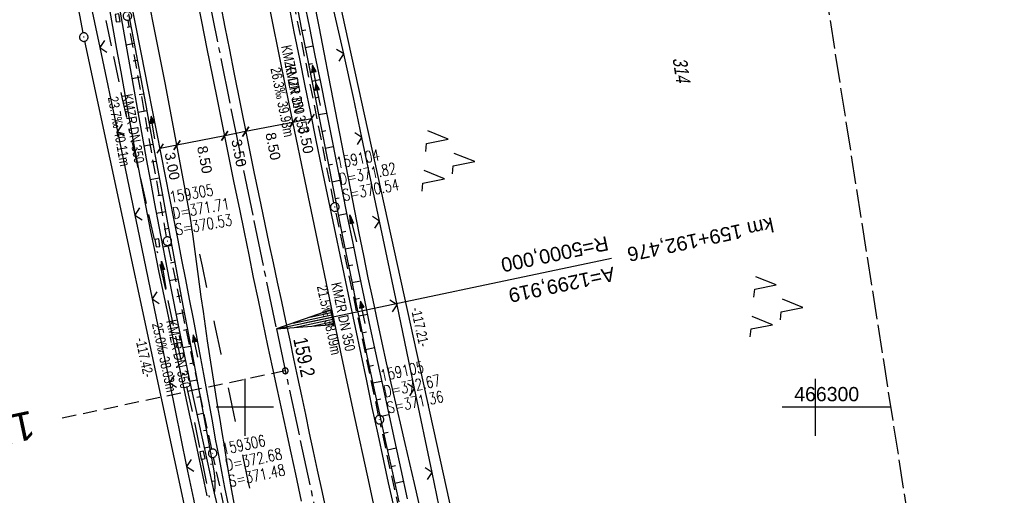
# Model space of a CAD drawing. Extents: x 510806 to 511233, y 466129 to 467087.
# Tile 7 of 35: x 511061 to 511233, y 466285 to 466368. Entities that reach past the tile are written whole.
import ezdxf
from ezdxf.enums import TextEntityAlignment as Align

# ---------------------------------------------------------------- set-up
doc = ezdxf.new("R2010")
doc.units = 0
doc.header["$LTSCALE"] = 10
doc.header["$MEASUREMENT"] = 0
for name, pattern in [('ACAD_ISO16W100', [73, 15, -6.5, 15, -6.5, 15, -7, 1, -7]), ('ACHSE', [5.5, 4, -0.5, 0.5, -0.5]), ('AUSGEZOGEN', [0]), ('LT00', [0]), ('LT02', [0.4, 0.2, -0.2]), ('LT14', [0.6, 0.5, -0.1]), ('LT17', [0.15, 0.1, -0.05]), ('STRICHLINIE2', [0.375, 0.25, -0.125])]:
    doc.linetypes.add(name, pattern=pattern)
doc.layers.get('0').update_dxf_attribs({"linetype": 'LT00'})
for name, color, linetype in [('--EK_FBR', 1, 'LT00'), ('--EK_Halt-Pfeil', 4, 'LT00'), ('--EK_Haltung', 7, 'STRICHLINIE2'), ('--EK_Haltung-Text', 140, 'LT00'), ('--EK_Schacht-Text', 5, 'LT00'), ('--EK_ST-93-1', 30, 'LT17'), ('--EL_DFK_AB_L', 21, 'LT00'), ('--EL_DFK_AB_P', 7, 'LT00'), ('--EL_Halt-Pfeil', 4, 'LT00'), ('--EL_Haltung', 182, 'STRICHLINIE2'), ('--EL_Haltung-Text', 182, 'LT00'), ('-AX-093', 35, 'ACHSE'), ('-EL-93-1', 20, 'LT00'), ('-ST-93-1', 250, 'LT00'), ('ABSTAND', 8, 'LT00'), ('BAB-KABEL', 220, 'ACAD_ISO16W100'), ('BEMAßUNG', 255, 'Continuous'), ('DFK_AB_L', 21, 'LT00'), ('DFK_AB_P', 7, 'LT00'), ('DFK_FLUR_NR', 250, 'LT00'), ('DFK_KATASTER', 250, 'LT00'), ('DFK_NUTZUNG', 250, 'LT00'), ('PFEIL', 140, 'AUSGEZOGEN'), ('V101_AFBR_BAB', 250, 'LT00'), ('V101_BOESCH', 250, 'LT00'), ('V101_BOSCHUNG', 250, 'LT00'), ('V101_GRABEN', 250, 'LT00'), ('V101_KA_PRUF', 182, 'LT00'), ('V101_LD_MARK', 250, 'LT00'), ('V101_LG_MARK', 250, 'LT02'), ('V101_RASTER', 250, 'LT00'), ('V101_SINKK', 182, 'LT00'), ('V101_ZAUN', 40, 'LT00')]:
    doc.layers.add(name, color=color, linetype=linetype)
doc.layers.add('-BLATT_101-RAND', color=7, linetype='LT14', plot=False)
doc.styles.add('Arial', font='ARIAL.TTF')
doc.styles.add('Beschrift', font='ARIAL.TTF')
doc.styles.add('Haltungsbeschriftung', font='ARIAL.TTF', dxfattribs={"width": 0.75})
doc.styles.add('schachtbeschriftung', font='romans.shx', dxfattribs={"width": 0.75, "height": 2})
doc.styles.get("Standard").update_dxf_attribs({"font": 'ARIAL.TTF'})

# ---------------------------------------------------------------- blocks, each defined once
blk = doc.blocks.new('SYMB0003')
at = {"color": 0, "linetype": 'ByBlock'}
for p, q in [((-0.015712, 0), (0.010166, 0.012015)), ((0, -0.021257), (-0.015712, 0)), ((0.010166, 0.012015), (0, -0.021257))]:
    blk.add_line(p, q, dxfattribs=at)
for points in [[(-0.031395, 0.499013), (-0.093691, 0.491144), (-0.154509, 0.475528), (-0.21289, 0.452414), (-0.267913, 0.422164), (-0.318712, 0.385257), (-0.364484, 0.342274), (-0.404509, 0.293893), (-0.438154, 0.240877), (-0.464888, 0.184062), (-0.484292, 0.124345), (-0.496058, 0.062667), (-0.5, 0)], [(-0.5, 0), (-0.496058, -0.062667), (-0.484292, -0.124345), (-0.464888, -0.184062), (-0.438154, -0.240877), (-0.404509, -0.293893), (-0.364485, -0.342274), (-0.318712, -0.385257), (-0.267914, -0.422164), (-0.21289, -0.452414), (-0.154509, -0.475529), (-0.093691, -0.491144), (-0.031395, -0.499014), (0.031395, -0.499014)], [(0.5, 0), (0.496057, 0.062667), (0.484292, 0.124345), (0.464888, 0.184062), (0.438153, 0.240877), (0.404509, 0.293893), (0.364484, 0.342274), (0.318712, 0.385257), (0.267913, 0.422164), (0.21289, 0.452414), (0.154509, 0.475528), (0.093691, 0.491144), (0.031395, 0.499013), (-0.031395, 0.499013)], [(0.031395, -0.499014), (0.093691, -0.491144), (0.154509, -0.475529), (0.21289, -0.452414), (0.267914, -0.422164), (0.318712, -0.385257), (0.364485, -0.342274), (0.404509, -0.293893), (0.438154, -0.240877), (0.464889, -0.184062), (0.484292, -0.124345), (0.496058, -0.062667), (0.5, 0)]]:
    blk.add_lwpolyline(points, dxfattribs=at)
blk = doc.blocks.new('Pfreil3')
at = {"layer": 'PFEIL'}
blk.add_hatch(color=256, dxfattribs=at).paths.add_polyline_path([(-1.55, 0.27), (-1.55, -0.27), (0, 0)])
for p, q in [((-1.55, 0), (-4.83, 0)), ((-1.55, -0.27), (-1.55, 0.27)), ((-1.55, 0.27), (0, 0)), ((0, 0), (-1.55, -0.27))]:
    blk.add_line(p, q, dxfattribs=at)
blk = doc.blocks.new('SYMB0024')
at = {"color": 0, "linetype": 'ByBlock'}
for p, q in [((-0.5, 0.5), (0, 0)), ((0, 0), (0.5, 0.5))]:
    blk.add_line(p, q, dxfattribs=at)
blk = doc.blocks.new('_Oblique')
at = {"color": 0, "linetype": 'ByBlock', "lineweight": -2}
blk.add_line((-0.5, -0.5), (0.5, 0.5), dxfattribs=at)
blk = doc.blocks.new('SYMB0652')
at = {"color": 0, "linetype": 'ByBlock'}
blk.add_lwpolyline([(-0.15, -0.075), (0.15, -0.075), (0.15, 0.075), (-0.15, 0.075), (-0.15, -0.075)], dxfattribs=at)
blk = doc.blocks.new('SYMB0070')
at = {"color": 0, "linetype": 'ByBlock'}
for p, q in [((-0.5, 0), (0.2, 0)), ((0.5, 0), (0.2, 0.1)), ((0.2, 0.1), (0.2, 0)), ((0.468, 0), (0.21, 0.086)), ((0.21, 0.086), (0.21, -0.086)), ((0.21, -0.086), (0.468, 0)), ((0.22, -0.072), (0.437, 0)), ((0.23, -0.058), (0.405, 0)), ((0.24, -0.045), (0.374, 0)), ((0.342, 0), (0.25, 0.031)), ((0.25, 0.031), (0.25, -0.031)), ((0.25, -0.031), (0.342, 0)), ((0.26, -0.017), (0.31, 0)), ((0.27, -0.003), (0.279, 0))]:
    blk.add_line(p, q, dxfattribs=at)
for points in [[(0.2, 0), (0.2, -0.1), (0.5, 0)], [(0.437, 0), (0.22, 0.072), (0.22, -0.072)], [(0.405, 0), (0.23, 0.058), (0.23, -0.058)], [(0.374, 0), (0.24, 0.045), (0.24, -0.045)], [(0.31, 0), (0.26, 0.017), (0.26, -0.017)], [(0.279, 0), (0.27, 0.003), (0.27, -0.003)]]:
    blk.add_lwpolyline(points, dxfattribs=at)
blk = doc.blocks.new('SYMB7221')
at = {"color": 0, "linetype": 'ByBlock'}
for p, q in [((0, 0.435), (-0.11, 0.065)), ((0.11, 0.065), (0, 0.435)), ((0.25, 0.065), (0.11, 0.065)), ((-0.35, -0.065), (-0.46, -0.435)), ((0.35, -0.065), (0.24, -0.435))]:
    blk.add_line(p, q, dxfattribs=at)
for points in [[(-0.1, -0.435), (-0.24, -0.435), (-0.35, -0.065)], [(0.6, -0.435), (0.46, -0.435), (0.35, -0.065)]]:
    blk.add_lwpolyline(points, dxfattribs=at)
blk = doc.blocks.new('SYMB2')
at = {"color": 0, "linetype": 'ByBlock', "flags": 128}
for points in [[(-0.031395, 0.499013), (-0.093691, 0.491144), (-0.154509, 0.475528), (-0.21289, 0.452414), (-0.267913, 0.422164), (-0.318712, 0.385257), (-0.364484, 0.342274), (-0.404509, 0.293893), (-0.438154, 0.240877), (-0.464888, 0.184062), (-0.484292, 0.124345), (-0.496058, 0.062667), (-0.5, 0)], [(-0.5, 0), (-0.496058, -0.062667), (-0.484292, -0.124345), (-0.464888, -0.184062), (-0.438154, -0.240877), (-0.404509, -0.293893), (-0.364485, -0.342274), (-0.318712, -0.385257), (-0.267914, -0.422164), (-0.21289, -0.452414), (-0.154509, -0.475529), (-0.093691, -0.491144), (-0.031395, -0.499014), (0.031395, -0.499014)], [(0.5, 0), (0.496057, 0.062667), (0.484292, 0.124345), (0.464888, 0.184062), (0.438153, 0.240877), (0.404509, 0.293893), (0.364484, 0.342274), (0.318712, 0.385257), (0.267913, 0.422164), (0.21289, 0.452414), (0.154509, 0.475528), (0.093691, 0.491144), (0.031395, 0.499013), (-0.031395, 0.499013)], [(0.031395, -0.499014), (0.093691, -0.491144), (0.154509, -0.475529), (0.21289, -0.452414), (0.267914, -0.422164), (0.318712, -0.385257), (0.364485, -0.342274), (0.404509, -0.293893), (0.438154, -0.240877), (0.464889, -0.184062), (0.484292, -0.124345), (0.496058, -0.062667), (0.5, 0)]]:
    blk.add_lwpolyline(points, dxfattribs=at)
blk = doc.blocks.new('SYMB18')
at = {"color": 0, "linetype": 'ByBlock'}
for p, q in [((1, 0.13), (0, 0)), ((0.000669, 0), (1, 0)), ((0.307692, 0.04), (1, 0.04)), ((0.615385, 0.08), (1, 0.08)), ((0.923077, 0.12), (1, 0.12)), ((0.307692, -0.04), (1, -0.04)), ((0.615385, -0.08), (1, -0.08)), ((0.923077, -0.12), (1, -0.12))]:
    blk.add_line(p, q, dxfattribs=at)
at = {"color": 0, "linetype": 'ByBlock', "flags": 128}
blk.add_lwpolyline([(0, 0), (1, -0.13), (1, 0.13)], dxfattribs=at)

msp = doc.modelspace()

# ---------------------------------------------------------------- linework, layer by layer
at = {"layer": '--EK_FBR'}
for points in [[(511097.11, 466282.91), (511096.51, 466285.92), (511095.95, 466288.75), (511095.41, 466291.58), (511094.88, 466294.42), (511094.36, 466297.26), (511093.84, 466300.1), (511093.32, 466302.93), (511092.8, 466305.77), (511092.28, 466308.61), (511091.63, 466312.07), (511090.98, 466315.52), (511090.31, 466318.97), (511089.64, 466322.42), (511088.97, 466325.87), (511088.29, 466329.32), (511087.61, 466332.77), (511086.08, 466340.5), (511084.56, 466348.23), (511083.04, 466355.95), (511081.86, 466361.89), (511080.69, 466367.82), (511079.52, 466373.75)], [(511109.95, 466283.53), (511108.92, 466288.24), (511108.1, 466292.01), (511107.28, 466295.78), (511106.46, 466299.54), (511105.65, 466303.31), (511104.84, 466307.08), (511104.04, 466310.85), (511103.2, 466314.82), (511102.37, 466318.79), (511101.54, 466322.77), (511100.73, 466326.74), (511099.91, 466330.72), (511099.1, 466334.7), (511098.15, 466339.36), (511097.2, 466344.03), (511096.25, 466348.69), (511095.31, 466353.36), (511094.37, 466358.02), (511093.42, 466362.82), (511092.47, 466367.62), (511091.52, 466372.42)], [(511095.74, 466370.64), (511096.5, 466366.67), (511097.28, 466362.69), (511098.06, 466358.72), (511099.21, 466352.91), (511100.38, 466347.1), (511101.57, 466341.29), (511102.78, 466335.49), (511103.5, 466332.1), (511104.22, 466328.7), (511104.95, 466325.3), (511105.68, 466321.91), (511106.4, 466318.52), (511107.13, 466315.12), (511107.86, 466311.73), (511108.54, 466308.47), (511109.23, 466305.22), (511109.92, 466301.97), (511110.6, 466298.72), (511111.29, 466295.47), (511111.98, 466292.22), (511112.68, 466288.97), (511113.52, 466285.07), (511114.37, 466281.18)], [(511107.68, 466370.5), (511108.61, 466365.8), (511109.55, 466361.1), (511110.51, 466356.33), (511111.48, 466351.57), (511112.46, 466346.81), (511113.44, 466342.06), (511114.43, 466337.3), (511115.64, 466331.46), (511116.87, 466325.62), (511118.09, 466319.79), (511119.32, 466313.95), (511120.3, 466309.28), (511121.29, 466304.61), (511122.28, 466299.94), (511123.28, 466295.27), (511124.29, 466290.6), (511125.13, 466286.76), (511125.97, 466282.92)]]:
    msp.add_lwpolyline(points, dxfattribs=at)
at = {"layer": '--EK_Haltung'}
for p, q in [((511115.62, 466335.83), (511108.09, 466373.51)), ((511086.29, 466329.86), (511079.55, 466367.87)), ((511123.44, 466298.55), (511115.92, 466334.36)), ((511094.2, 466292.66), (511086.58, 466328.38)), ((511131.92, 466259.87), (511123.76, 466297.08)), ((511102.72, 466253.22), (511094.51, 466291.19))]:
    msp.add_line(p, q, dxfattribs=at)
at = {"layer": '--EK_ST-93-1', "ltscale": 2.5}
msp.add_line((511107.09, 466306.38), (511067.97, 466298.06), dxfattribs=at)
at = {"layer": '--EL_DFK_AB_L'}
for p, q in [((511071.64, 466365.64), (511050.52, 466482.89)), ((511115.95, 466374.01), (511140.89, 466260.25)), ((511096.26, 466250.83), (511071.93, 466364.17))]:
    msp.add_line(p, q, dxfattribs=at)
at = {"layer": '--EL_Haltung'}
for p, q in [((511115.62, 466335.83), (511108.09, 466373.51)), ((511086.29, 466329.86), (511079.55, 466367.87)), ((511123.44, 466298.55), (511115.92, 466334.36)), ((511094.2, 466292.66), (511086.58, 466328.38)), ((511131.92, 466259.87), (511123.76, 466297.08)), ((511102.72, 466253.22), (511094.51, 466291.19))]:
    msp.add_line(p, q, dxfattribs=at)
at = {"layer": '-AX-093', "ltscale": 0.2}
msp.add_lwpolyline([(511065.02, 466529.33), (511068.32, 466509.61), (511071.7, 466489.89), (511075.16, 466470.2), (511078.7, 466450.51), (511082.31, 466430.84), (511086.01, 466411.19), (511089.78, 466391.54), (511093.63, 466371.92), (511097.56, 466352.31), (511101.57, 466332.71), (511105.53, 466313.74), (511109.7, 466294.18), (511113.93, 466274.63), (511118.24, 466255.1), (511122.6, 466235.59), (511127.03, 466216.08), (511131.52, 466196.59), (511136.05, 466177.11), (511140.39, 466158.67)], dxfattribs=at)
at = {"layer": '-BLATT_101-RAND'}
msp.add_lwpolyline([(510806.42, 467042.64), (510949.56, 466128.78), (511233.1, 466173.19), (511089.96, 467087.05), (510806.42, 467042.64)], dxfattribs=at)
at = {"layer": '-EL-93-1'}
msp.add_line((511110.43, 466314.77), (511164.24, 466326.11), dxfattribs=at)
at = {"layer": 'BAB-KABEL', "ltscale": 0.03, "flags": 128}
msp.add_lwpolyline([(510972.24, 467068.61), (510975.91, 466996.57), (510977.98, 466968.8), (510979.79, 466948.12), (510983.5, 466918.71), (510987.42, 466888.38), (510991.02, 466862.11), (510995.17, 466835.48), (510999.66, 466809.43), (511004.38, 466787.08), (511010.67, 466758.22), (511015.84, 466724.86), (511019.99, 466699.02), (511022.7, 466674.98), (511023.84, 466667.26), (511024.5, 466662.02), (511024.36, 466656.98), (511021.99, 466652.4), (511015.67, 466649.5), (511014.88, 466647.88), (511015.76, 466640.01), (511016.16, 466634.18), (511017.33, 466627.88), (511020.62, 466626.04), (511027.57, 466625.36), (511028.73, 466623.98), (511029.53, 466622.08), (511030.32, 466618.59), (511034.12, 466593.59), (511037.32, 466574.49), (511041.92, 466544.36), (511045.92, 466522.33), (511050.71, 466494.71), (511055.61, 466464.59), (511063.51, 466423.43), (511071.81, 466385.81), (511078.52, 466354.09), (511085.03, 466325.47), (511091.12, 466297.54), (511098.83, 466258.82), (511106.63, 466221.87), (511109.23, 466209.78), (511117.68, 466173.99), (511121.99, 466155.79)], dxfattribs=at)
at = {"layer": 'BEMAßUNG'}
for p, q in [((511111.67, 466350.59), (511108.43, 466349.95)), ((511108.43, 466349.95), (511100.13, 466348.32)), ((511096.47, 466347.59), (511088.09, 466345.94)), ((511100.13, 466348.32), (511096.47, 466347.59)), ((511088.09, 466345.94), (511085.13, 466345.36))]:
    msp.add_line(p, q, dxfattribs=at)
at = {"layer": 'DFK_AB_L'}
for p, q in [((511071.64, 466365.64), (511050.52, 466482.89)), ((511115.95, 466374.01), (511140.89, 466260.25)), ((511096.26, 466250.83), (511071.93, 466364.17))]:
    msp.add_line(p, q, dxfattribs=at)
at = {"layer": 'DFK_KATASTER'}
for p, q in [((511115.95, 466374.01), (511140.89, 466260.25)), ((511096.26, 466250.83), (511071.93, 466364.17))]:
    msp.add_line(p, q, dxfattribs=at)
at = {"layer": 'V101_AFBR_BAB'}
for points in [[(511097.11, 466282.91), (511096.51, 466285.92), (511095.95, 466288.75), (511095.41, 466291.58), (511094.88, 466294.42), (511094.36, 466297.26), (511093.84, 466300.1), (511093.32, 466302.93), (511092.8, 466305.77), (511092.28, 466308.61), (511091.63, 466312.07), (511090.98, 466315.52), (511090.31, 466318.97), (511089.64, 466322.42), (511088.97, 466325.87), (511088.29, 466329.32), (511087.61, 466332.77), (511086.08, 466340.5), (511084.56, 466348.23), (511083.04, 466355.95), (511081.86, 466361.89), (511080.69, 466367.82), (511079.52, 466373.75)], [(511109.95, 466283.53), (511108.92, 466288.24), (511108.1, 466292.01), (511107.28, 466295.78), (511106.46, 466299.54), (511105.65, 466303.31), (511104.84, 466307.08), (511104.04, 466310.85), (511103.2, 466314.82), (511102.37, 466318.79), (511101.54, 466322.77), (511100.73, 466326.74), (511099.91, 466330.72), (511099.1, 466334.7), (511098.15, 466339.36), (511097.2, 466344.03), (511096.25, 466348.69), (511095.31, 466353.36), (511094.37, 466358.02), (511093.42, 466362.82), (511092.47, 466367.62), (511091.52, 466372.42)], [(511095.74, 466370.64), (511096.5, 466366.67), (511097.28, 466362.69), (511098.06, 466358.72), (511099.21, 466352.91), (511100.38, 466347.1), (511101.57, 466341.29), (511102.78, 466335.49), (511103.5, 466332.1), (511104.22, 466328.7), (511104.95, 466325.3), (511105.68, 466321.91), (511106.4, 466318.52), (511107.13, 466315.12), (511107.86, 466311.73), (511108.54, 466308.47), (511109.23, 466305.22), (511109.92, 466301.97), (511110.6, 466298.72), (511111.29, 466295.47), (511111.98, 466292.22), (511112.68, 466288.97), (511113.52, 466285.07), (511114.37, 466281.18)], [(511107.68, 466370.5), (511108.61, 466365.8), (511109.55, 466361.1), (511110.51, 466356.33), (511111.48, 466351.57), (511112.46, 466346.81), (511113.44, 466342.06), (511114.43, 466337.3), (511115.64, 466331.46), (511116.87, 466325.62), (511118.09, 466319.79), (511119.32, 466313.95), (511120.3, 466309.28), (511121.29, 466304.61), (511122.28, 466299.94), (511123.28, 466295.27), (511124.29, 466290.6), (511125.13, 466286.76), (511125.97, 466282.92)]]:
    msp.add_lwpolyline(points, dxfattribs=at)
at = {"layer": 'V101_BOESCH'}
for points in [[(511108.98, 466371.07), (511109.94, 466366.24), (511110.9, 466361.41), (511112.07, 466355.5), (511113.24, 466349.59), (511114.41, 466343.67), (511115.58, 466337.76), (511116.36, 466333.82), (511117.14, 466329.89), (511117.93, 466325.95), (511118.72, 466322.02), (511119.52, 466318.09), (511120.33, 466314.16), (511121.4, 466309.02), (511122.49, 466303.89), (511123.6, 466298.76), (511124.72, 466293.64), (511125.86, 466288.51), (511127.01, 466283.39)], [(511079.6, 466368.99), (511080.59, 466363.75), (511081.58, 466358.51), (511082.56, 466353.28), (511083.53, 466348.04), (511084.51, 466342.8), (511085.48, 466337.56), (511086.45, 466332.32), (511087.8, 466325.08), (511089.15, 466317.83), (511090.51, 466310.59), (511091.86, 466303.34), (511093.22, 466296.1), (511094.58, 466288.85), (511094.7, 466287.88), (511094.75, 466286.9), (511094.73, 466285.92), (511094.65, 466284.94)]]:
    msp.add_lwpolyline(points, dxfattribs=at)
at = {"layer": 'V101_BOSCHUNG'}
for p, q in [((511080.03, 466366.7), (511079.35, 466366.57)), ((511109.98, 466366.03), (511110.67, 466366.16)), ((511080.59, 466363.76), (511079.19, 466363.49)), ((511110.57, 466363.09), (511111.96, 466363.36)), ((511081.15, 466360.81), (511080.43, 466360.67)), ((511111.15, 466360.15), (511111.85, 466360.28)), ((511081.7, 466357.86), (511080.23, 466357.58)), ((511111.74, 466357.2), (511113.14, 466357.47)), ((511082.25, 466354.91), (511081.5, 466354.77)), ((511112.32, 466354.26), (511113.02, 466354.4)), ((511082.8, 466351.96), (511081.28, 466351.67)), ((511112.9, 466351.32), (511114.31, 466351.59)), ((511083.35, 466349.01), (511082.58, 466348.86)), ((511113.48, 466348.37), (511114.19, 466348.51)), ((511083.9, 466346.06), (511082.33, 466345.76)), ((511114.07, 466345.43), (511115.49, 466345.71)), ((511084.45, 466343.11), (511083.66, 466342.96)), ((511114.65, 466342.49), (511115.36, 466342.63)), ((511085, 466340.16), (511083.4, 466339.86)), ((511115.23, 466339.54), (511116.67, 466339.82)), ((511085.54, 466337.21), (511084.74, 466337.06)), ((511115.81, 466336.6), (511116.54, 466336.74)), ((511086.09, 466334.26), (511084.49, 466333.96)), ((511116.39, 466333.66), (511117.85, 466333.94)), ((511086.64, 466331.32), (511085.84, 466331.16)), ((511116.98, 466330.72), (511117.71, 466330.86)), ((511087.19, 466328.37), (511085.6, 466328.06)), ((511117.56, 466327.77), (511119.05, 466328.06)), ((511087.74, 466325.42), (511086.95, 466325.27)), ((511118.15, 466324.83), (511118.9, 466324.98)), ((511088.29, 466322.47), (511086.74, 466322.17)), ((511118.75, 466321.89), (511120.25, 466322.19)), ((511088.84, 466319.52), (511088.08, 466319.37)), ((511119.35, 466318.94), (511120.1, 466319.1)), ((511089.39, 466316.57), (511087.92, 466316.28)), ((511119.95, 466316), (511121.47, 466316.32)), ((511089.94, 466313.62), (511089.22, 466313.48)), ((511120.56, 466313.06), (511121.32, 466313.22)), ((511090.49, 466310.67), (511089.11, 466310.41)), ((511121.17, 466310.12), (511122.7, 466310.45)), ((511091.04, 466307.72), (511090.38, 466307.6)), ((511121.79, 466307.19), (511122.56, 466307.35)), ((511091.59, 466304.77), (511090.34, 466304.53)), ((511122.42, 466304.26), (511123.96, 466304.58)), ((511092.15, 466301.82), (511091.56, 466301.71)), ((511123.05, 466301.32), (511123.82, 466301.49)), ((511092.7, 466298.88), (511091.6, 466298.66)), ((511123.68, 466298.39), (511125.22, 466298.72)), ((511093.25, 466295.93), (511092.74, 466295.83)), ((511124.32, 466295.46), (511125.09, 466295.62)), ((511093.81, 466292.98), (511092.88, 466292.8)), ((511124.97, 466292.53), (511126.5, 466292.86)), ((511094.36, 466290.01), (511093.95, 466289.95)), ((511125.62, 466289.59), (511126.38, 466289.76)), ((511094.75, 466287.01), (511094.18, 466286.99)), ((511126.28, 466286.66), (511127.79, 466287.01))]:
    msp.add_line(p, q, dxfattribs=at)
at = {"layer": 'V101_GRABEN'}
for points in [[(511077.8, 466371.24), (511078.51, 466367.29), (511079.21, 466363.33), (511079.91, 466359.37), (511080.61, 466355.42), (511081.32, 466351.46), (511082.02, 466347.5), (511082.73, 466343.54), (511083.45, 466339.59), (511084.18, 466335.64), (511084.92, 466331.69), (511086.72, 466322.31), (511088.59, 466312.94), (511090.54, 466303.59), (511092.56, 466294.26), (511094.65, 466284.94), (511095.32, 466282.01)], [(511110.35, 466371.34), (511111.32, 466366.51), (511112.29, 466361.68), (511113.24, 466356.98), (511114.18, 466352.27), (511115.12, 466347.57), (511116.06, 466342.87), (511117, 466338.17), (511117.95, 466333.47), (511118.9, 466328.77), (511119.86, 466324.07), (511120.83, 466319.38), (511121.81, 466314.68), (511122.89, 466309.56), (511123.99, 466304.43), (511125.09, 466299.31), (511126.21, 466294.19), (511127.33, 466289.07), (511128.46, 466283.95)], [(511112.02, 466371.57), (511112.97, 466366.73), (511113.92, 466361.89), (511114.68, 466357.96), (511115.43, 466354.04), (511116.18, 466350.11), (511116.94, 466346.19), (511117.69, 466342.26), (511118.45, 466338.34), (511119.22, 466334.42), (511120, 466330.5), (511120.78, 466326.58), (511121.58, 466322.67), (511122.4, 466318.75), (511123.23, 466314.85), (511124, 466311.31), (511124.79, 466307.77), (511125.59, 466304.24), (511126.39, 466300.71), (511127.21, 466297.18), (511128.03, 466293.65), (511128.85, 466290.13), (511129.67, 466286.6), (511130.49, 466283.07)], [(511093.37, 466284.48), (511092.62, 466288.07), (511091.86, 466291.65), (511091.09, 466295.24), (511090.32, 466298.83), (511089.54, 466302.41), (511088.77, 466306), (511087.99, 466309.58), (511087.22, 466313.17), (511086.45, 466316.76), (511085.69, 466320.34), (511084.94, 466323.94), (511084.2, 466327.53), (511083.48, 466331.12), (511082.7, 466335.07), (511081.94, 466339.02), (511081.19, 466342.98), (511080.45, 466346.94), (511079.73, 466350.89), (511079.01, 466354.86), (511078.3, 466358.82), (511077.59, 466362.78), (511076.88, 466366.74), (511076.17, 466370.71)]]:
    msp.add_lwpolyline(points, dxfattribs=at)
at = {"layer": 'V101_LD_MARK'}
for points in [[(511098.12, 466283.17), (511097.62, 466286.04), (511097.21, 466288.42), (511096.81, 466290.81), (511096.42, 466293.2), (511096.02, 466295.59), (511095.65, 466297.83), (511095.28, 466300.07), (511094.92, 466302.31), (511094.56, 466304.55), (511094.2, 466306.79), (511093.86, 466309.03), (511093.47, 466311.62), (511093.1, 466314.21), (511092.73, 466316.79), (511092.37, 466319.38), (511091.88, 466322.91), (511091.4, 466326.44), (511090.92, 466329.96), (511090.44, 466333.49), (511086.08, 466356.56), (511081.37, 466380.36)], [(511150.64, 466160.28), (511149.46, 466165.3), (511147.27, 466174.54), (511145.1, 466183.79), (511142.94, 466193.04), (511140.78, 466202.29), (511138.64, 466211.54), (511136.51, 466220.79), (511134.39, 466230.05), (511132.29, 466239.31), (511130.19, 466248.57), (511128.12, 466257.84), (511126.06, 466267.11), (511123.79, 466277.46), (511121.53, 466287.82), (511119.3, 466298.17), (511117.08, 466308.54), (511114.89, 466318.9), (511112.71, 466329.28), (511110.56, 466339.65), (511108.42, 466350.03), (511106.3, 466360.41), (511104.48, 466369.38)]]:
    msp.add_lwpolyline(points, dxfattribs=at)
at = {"layer": 'V101_LG_MARK', "ltscale": 3, "flags": 128}
msp.add_lwpolyline([(511130, 466157.04), (511129.6, 466158.73), (511128.63, 466162.89), (511127.67, 466167.05), (511126.3, 466172.91), (511124.93, 466178.78), (511123.56, 466184.64), (511122.19, 466190.5), (511121.29, 466194.35), (511120.39, 466198.2), (511119.49, 466202.06), (511118.6, 466205.91), (511117.72, 466209.77), (511116.84, 466213.63), (511116.02, 466217.24), (511115.21, 466220.85), (511114.41, 466224.47), (511113.61, 466228.08), (511112.8, 466231.7), (511112, 466235.31), (511111.2, 466238.93), (511110.31, 466242.91), (511109.41, 466246.88), (511108.52, 466250.86), (511107.63, 466254.83), (511106.74, 466258.81), (511105.86, 466262.79), (511104.98, 466266.79), (511104.11, 466270.79), (511103.24, 466274.79), (511102.38, 466278.79), (511101.52, 466282.79), (511100.66, 466286.8), (511099.69, 466291.31), (511098.73, 466295.82), (511097.76, 466300.33), (511096.79, 466304.85), (511095.83, 466309.36), (511094.74, 466314.48), (511093.65, 466319.6), (511092.57, 466324.73), (511091.48, 466329.85)], dxfattribs=at)
at = {"layer": 'V101_RASTER'}
for p, q in [((511100, 466305), (511100, 466295)), ((511200, 466295), (511200, 466305)), ((511105, 466300), (511095, 466300)), ((511213.24, 466300), (511194.19, 466300))]:
    msp.add_line(p, q, dxfattribs=at)
at = {"layer": 'V101_ZAUN'}
for p, q in [((511071.48, 466377.73), (511074.57, 466363.05)), ((511117.32, 466361.96), (511113.98, 466376.58)), ((511074.57, 466363.05), (511077.66, 466348.37)), ((511077.66, 466348.37), (511080.74, 466333.69)), ((511123.6, 466332.63), (511120.53, 466347.31)), ((511126.67, 466317.95), (511123.6, 466332.63)), ((511083.77, 466319), (511086.78, 466304.31)), ((511129.75, 466303.26), (511126.67, 466317.95)), ((511086.78, 466304.31), (511089.79, 466289.61)), ((511132.82, 466288.58), (511129.75, 466303.26)), ((511135.89, 466273.9), (511132.82, 466288.58))]:
    msp.add_line(p, q, dxfattribs=at)
for points in [[(511120.53, 466347.31), (511119.06, 466354.32), (511117.32, 466361.96)], [(511080.74, 466333.69), (511081.21, 466331.48), (511083.77, 466319)], [(511089.79, 466289.61), (511090.97, 466283.89), (511092.59, 466274.88)]]:
    msp.add_lwpolyline(points, dxfattribs=at)

# ---------------------------------------------------------------- block references
at = {"layer": '--EK_Halt-Pfeil', "yscale": 4, "zscale": 4}
for p, xscale, rotation in [((511112.84, 466354.86), 4.000000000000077, 101.3037699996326), ((511083.9, 466349.04), 4.000000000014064, 100.0643900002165), ((511120.66, 466316.66), 3.999999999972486, 101.8626399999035), ((511091.37, 466310.73), 4.000000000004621, 102.0328100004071)]:
    msp.add_blockref('SYMB0070', p, dxfattribs=dict(at, xscale=xscale, rotation=rotation))
at = {"layer": '--EL_DFK_AB_P', "xscale": 1.500000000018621, "yscale": 1.5, "zscale": 1.5, "rotation": 264.7377099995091}
msp.add_blockref('SYMB0003', (511071.77, 466364.9), dxfattribs=at)
at = {"layer": '--EL_Halt-Pfeil', "yscale": 4, "zscale": 4}
for p, xscale, rotation in [((511112.25, 466358), 4.000000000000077, 101.3037699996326), ((511083.9, 466349.04), 4.000000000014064, 100.0643900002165), ((511120.66, 466316.66), 3.999999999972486, 101.8626399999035), ((511091.37, 466310.73), 4.000000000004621, 102.0328100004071)]:
    msp.add_blockref('SYMB0070', p, dxfattribs=dict(at, xscale=xscale, rotation=rotation))
at = {"layer": '-EL-93-1', "xscale": 10.00000000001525, "yscale": 10, "zscale": 10, "rotation": 11.89927000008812}
msp.add_blockref('SYMB18', (511105.53, 466313.74), dxfattribs=at)
at = {"layer": '-ST-93-1', "rotation": 274.1956499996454}
msp.add_blockref('SYMB2', (511107.09, 466306.38), dxfattribs=at)
at = {"layer": 'BEMAßUNG', "xscale": 1.4, "yscale": 1.4, "zscale": 1.4}
for p, rotation in [((511108.43, 466349.95), 191.1563082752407), ((511108.43, 466349.95), 11.15630827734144), ((511111.67, 466350.59), 11.15630827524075), ((511100.13, 466348.32), 191.1563082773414), ((511100.13, 466348.32), 11.15630827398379), ((511088.09, 466345.94), 191.1563082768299), ((511088.09, 466345.94), 11.15630827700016), ((511096.47, 466347.59), 191.1563082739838), ((511096.47, 466347.59), 11.15630827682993), ((511085.13, 466345.36), 191.1563082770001)]:
    msp.add_blockref('_Oblique', p, dxfattribs=dict(at, rotation=rotation))
at = {"layer": 'DFK_AB_P', "xscale": 1.500000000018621, "yscale": 1.5, "zscale": 1.5, "rotation": 264.7377099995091}
msp.add_blockref('SYMB0003', (511071.77, 466364.9), dxfattribs=at)
at = {"layer": 'DFK_NUTZUNG', "xscale": 10.00000000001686, "yscale": 10, "zscale": 10, "rotation": 264.7377100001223}
for p in [(511135.96, 466343.47), (511193.47, 466317.9)]:
    msp.add_blockref('SYMB7221', p, dxfattribs=at)
at = {"layer": 'PFEIL'}
for p, rotation in [((511118.38, 466333.71), 104.1341892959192), ((511085.39, 466325.61), 99.01069932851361)]:
    msp.add_blockref('Pfreil3', p, dxfattribs=dict(at, rotation=rotation))
at = {"layer": 'V101_KA_PRUF', "xscale": 1.49999999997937, "yscale": 1.5, "zscale": 1.5, "rotation": 278.9019099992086}
for p in [(511079.42, 466368.61), (511115.77, 466335.09), (511086.42, 466329.12), (511123.6, 466297.82), (511094.35, 466291.92)]:
    msp.add_blockref('SYMB0003', p, dxfattribs=at)
at = {"layer": 'V101_SINKK', "yscale": 4.5, "zscale": 4.5}
for p, xscale, rotation in [((511077.68, 466368.27), 4.500000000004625, 278.9019099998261), ((511084.68, 466328.82), 4.500000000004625, 278.9019099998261), ((511092.56, 466291.58), 4.499999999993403, 281.6175770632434)]:
    msp.add_blockref('SYMB0652', p, dxfattribs=dict(at, xscale=xscale, rotation=rotation))
at = {"layer": 'V101_ZAUN', "yscale": 2.099999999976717, "zscale": 2.1}
for p, xscale, rotation in [((511074.57, 466363.05), 2.09999999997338, 281.8862100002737), ((511117.32, 466361.96), 2.100000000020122, 102.8637099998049), ((511077.66, 466348.37), 2.09999999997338, 281.8862100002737), ((511120.53, 466347.31), 2.100000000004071, 101.8196699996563), ((511080.74, 466333.69), 2.09999999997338, 281.8862100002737), ((511123.6, 466332.63), 2.100000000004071, 101.8196699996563), ((511083.77, 466319), 2.099999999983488, 281.5851399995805), ((511126.67, 466317.95), 2.100000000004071, 101.8196699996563), ((511086.78, 466304.31), 2.099999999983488, 281.5851399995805), ((511129.75, 466303.26), 2.100000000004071, 101.8196699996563), ((511089.79, 466289.61), 2.099999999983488, 281.5851399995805), ((511132.82, 466288.58), 2.100000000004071, 101.8196699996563)]:
    msp.add_blockref('SYMB0024', p, dxfattribs=dict(at, xscale=xscale, rotation=rotation))

# ---------------------------------------------------------------- texts
at = {"layer": '--EK_Haltung-Text', "style": 'Haltungsbeschriftung', "width": 0.75}
for s, rotation, p in [('26.3‰ 39.93m', -78.6962, (511104.48, 466359.39)), ('KMZR DN 350', -78.6962, (511106.99, 466359.89)), ('23.7‰ 40.11m', -79.9356, (511075.99, 466354.31)), ('KMZR DN 350', -79.9356, (511078.51, 466354.75)), ('21.5‰ 38.09m', -78.1374, (511112.61, 466321.16)), ('KMZR DN 350', -78.1374, (511115.11, 466321.69)), ('25.0‰ 38.03m', -77.9672, (511083.7, 466314.6)), ('KMZR DN 350', -77.9672, (511086.2, 466315.13))]:
    msp.add_text(s, height=1.8, rotation=rotation, dxfattribs=at).set_placement(p)
at = {"layer": '--EK_Schacht-Text', "style": 'schachtbeschriftung', "width": 0.75}
for s, rotation, p in [('159104', 11.3038, (511116.21, 466341.82)), ('D=371.82', 11.3038, (511116.77, 466338.99)), ('159305', 10.0644, (511087.01, 466335.83)), ('S=370.54', 11.3038, (511117.34, 466336.17)), ('D=371.71', 10.0644, (511087.51, 466333)), ('S=370.53', 10.0644, (511088.02, 466330.16)), ('159105', 11.8626, (511123.97, 466304.55)), ('D=372.67', 11.8626, (511124.57, 466301.73)), ('S=371.36', 11.8626, (511125.16, 466298.91)), ('159306', 12.0328, (511096.22, 466291.65)), ('D=372.68', 12.0328, (511096.82, 466288.83)), ('S=371.48', 12.0328, (511097.42, 466286.02))]:
    msp.add_text(s, height=2, rotation=rotation, dxfattribs=at).set_placement(p)
at = {"layer": '--EK_ST-93-1', "style": 'Beschrift'}
msp.add_text('159,200', height=5, rotation=-168.0141, dxfattribs=at).set_placement((511063.08, 466297.01), align=Align.MIDDLE_LEFT)
at = {"layer": '--EL_Haltung-Text', "style": 'Haltungsbeschriftung', "width": 0.75}
for rotation, p in [(-78.6962, (511106.36, 466363.3)), (-79.9356, (511078.51, 466354.75)), (-78.1374, (511115.11, 466321.69)), (-77.9672, (511086.2, 466315.13))]:
    msp.add_text('KMZR DN 350', height=1.8, rotation=rotation, dxfattribs=at).set_placement(p)
at = {"layer": '-EL-93-1', "style": 'Arial'}
msp.add_text('km 159+192,476   ', height=2.5, rotation=191.8993, dxfattribs=at).set_placement((511164.24, 466326.11), align=Align.MIDDLE_RIGHT)
msp.add_text('R=5000,000', height=2.5, rotation=191.8993, dxfattribs=at).set_placement((511163.93, 466327.58), align=Align.TOP_LEFT)
msp.add_text('A=1299,919', height=2.5, rotation=191.8993, dxfattribs=at).set_placement((511164.55, 466324.65))
at = {"layer": '-ST-93-1', "style": 'Beschrift', "width": 0.8}
msp.add_text('  159.2', height=2.5, rotation=-78.0159, dxfattribs=at).set_placement((511108.14, 466313.46))
at = {"layer": 'ABSTAND', "width": 0.75}
for s, rotation, p in [(' -117.21-', -77.6335, (511128.97, 466317.81)), (' -117.42-', -77.8824, (511080.7, 466312.49))]:
    msp.add_text(s, height=1.8, rotation=rotation, dxfattribs=at).set_placement(p)
at = {"layer": 'BEMAßUNG', "char_height": 1.8, "attachment_point": 5, "rotation": 281.1563, "style": 'Arial'}
for s, insert in [('\\A1;3.50', (511110.71, 466346.9)), ('\\A1;3.50', (511098.96, 466344.58)), ('\\A1;8.50', (511104.94, 466345.76)), ('\\A1;8.50', (511092.95, 466343.4)), ('\\A1;3.00', (511087.27, 466342.28))]:
    msp.add_mtext(s, dxfattribs=dict(at, insert=insert))
at = {"layer": 'DFK_FLUR_NR', "oblique": 13.754, "width": 0.75}
msp.add_text('314', height=2.5, rotation=278.9019, dxfattribs=at).set_placement((511174.94, 466361.16))
at = {"layer": 'V101_RASTER', "width": 0.976}
msp.add_text(' 466300', height=2.5, rotation=0.0013, dxfattribs=at).set_placement((511195.34, 466301.05))

doc.saveas('drawing.dxf')
